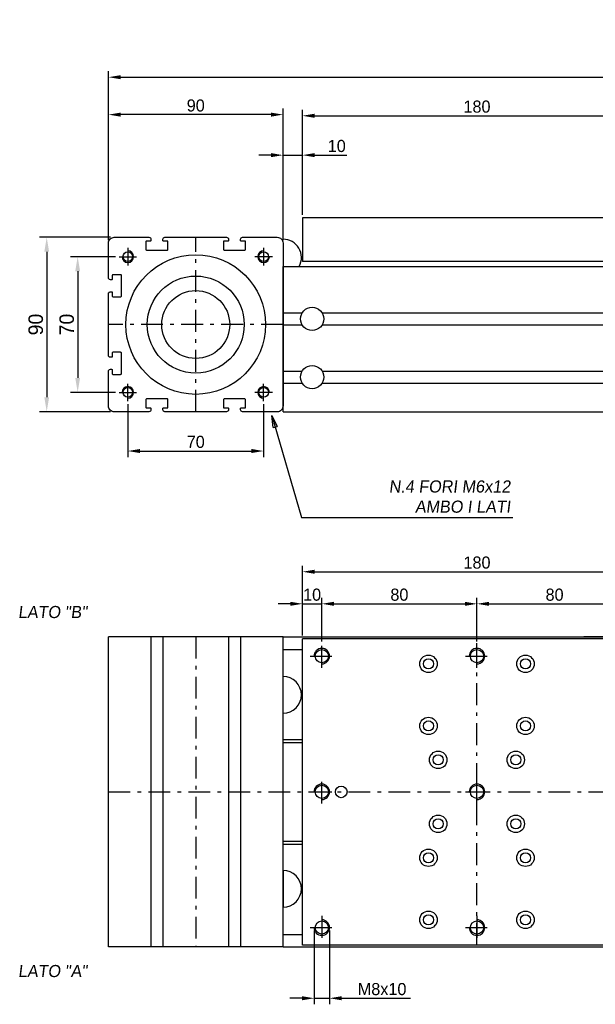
# Model space of a CAD drawing. Extents: x -267 to 1100, y 402 to 910.
# Tile 3 of 5: x 28 to 325, y 402 to 910. Entities that reach past the tile are written whole.
import ezdxf

# ---------------------------------------------------------------- set-up
doc = ezdxf.new("R2010")
doc.units = 0
doc.header["$LTSCALE"] = 1.875
doc.linetypes.add('PL2', pattern=[11, 6, -2, 1, -2])
doc.linetypes.add('TR2', pattern=[5, 3, -2])
doc.layers.get('0').update_dxf_attribs({"linetype": 'CONTINUOUS'})
doc.layers.get('DEFPOINTS').update_dxf_attribs({"linetype": 'CONTINUOUS'})
for name, color, linetype in [('ARANCIO', 30, 'CONTINUOUS'), ('ASSI', 241, 'PL2'), ('QUOTE', 60, 'CONTINUOUS'), ('TRATTEGGI', 1, 'TR2')]:
    doc.layers.add(name, color=color, linetype=linetype)
doc.styles.add('25TXT', font='txt', dxfattribs={"oblique": 7, "height": 6.25})
doc.dimstyles.get("Standard").update_dxf_attribs({"dimtxt": 0.18, "dimasz": 0.18, "dimexe": 0.18, "dimexo": 0.0625, "dimgap": 0.09, "dimtad": 0, "dimtih": 1, "dimtoh": 1, "dimdec": 4, "dimzin": 0, "dimdsep": 46, "dimtxsty": 'STANDARD', "dimcen": 0.09, "dimadec": 0, "dimazin": 0, "dimtfac": 1, "dimtdec": 4, "dimtofl": 0, "dimtmove": 0, "dimatfit": 3, "dimfxl": 1, "dimtolj": 1, "dimtzin": 0, "dimarcsym": 0})
doc.dimstyles.new('STANDARD$7', dxfattribs={"dimtxt": 2.5, "dimasz": 2.4, "dimexe": 0.7, "dimexo": 1.5, "dimgap": 2, "dimtad": 1, "dimdsep": 46, "dimtxsty": '25TXT', "dimblk1": 'CLOSED', "dimblk2": 'CLOSED', "dimsah": 1, "dimcen": 0, "dimadec": 0, "dimazin": 0, "dimtfac": 1, "dimtdec": 4, "dimtmove": 0, "dimatfit": 3, "dimldrblk": 'CLOSED', "dimfxl": 1, "dimtolj": 1, "dimtzin": 0, "dimarcsym": 0})

# ---------------------------------------------------------------- blocks, each defined once
blk = doc.blocks.new('*D10')
at = {"color": 0, "linetype": 'ByBlock', "transparency": 16777216}
for p, q in [((174.12, 808.86), (174.12, 863.12)), ((180.37, 859.99), (347.87, 859.99)), ((354.12, 808.86), (354.12, 863.12))]:
    blk.add_line(p, q, dxfattribs=at)
for points in [[(180.37, 861.04), (180.37, 858.95), (174.12, 859.99)], [(347.87, 861.04), (347.87, 858.95), (354.12, 859.99)]]:
    blk.add_solid(points, dxfattribs=at)
at = {"layer": 'DEFPOINTS', "color": 0, "linetype": 'ByBlock', "transparency": 16777216}
for p in [(354.12, 859.99), (174.12, 807.3), (354.12, 807.3)]:
    blk.add_point(p, dxfattribs=at)
at = {"color": 0, "linetype": 'ByBlock', "transparency": 16777216, "insert": (264.12, 864.68), "char_height": 6.25, "attachment_point": 5}
blk.add_mtext('\\A1;180', dxfattribs=at)
blk = doc.blocks.new('*D13')
at = {"color": 0, "linetype": 'ByBlock', "transparency": 16777216}
for p, q in [((157.87, 839.68), (151.62, 839.68)), ((164.12, 806.88), (164.12, 842.81)), ((164.12, 839.68), (174.12, 839.68)), ((174.12, 808.86), (174.12, 842.81)), ((180.37, 839.68), (197.03, 839.68))]:
    blk.add_line(p, q, dxfattribs=at)
for points in [[(157.87, 840.73), (157.87, 838.64), (164.12, 839.68)], [(180.37, 840.73), (180.37, 838.64), (174.12, 839.68)]]:
    blk.add_solid(points, dxfattribs=at)
at = {"layer": 'DEFPOINTS', "color": 0, "linetype": 'ByBlock', "transparency": 16777216}
for p in [(164.12, 839.68), (164.12, 805.32), (174.12, 807.3)]:
    blk.add_point(p, dxfattribs=at)
at = {"color": 0, "linetype": 'ByBlock', "transparency": 16777216, "insert": (191.82, 844.37), "char_height": 6.25, "attachment_point": 5}
blk.add_mtext('\\A1;10', dxfattribs=at)
blk = doc.blocks.new('*D14')
at = {"color": 0, "linetype": 'ByBlock', "transparency": 16777216}
for p, q in [((74.12, 795.88), (74.12, 863.7)), ((164.12, 795.88), (164.12, 863.7)), ((157.87, 860.58), (80.37, 860.58))]:
    blk.add_line(p, q, dxfattribs=at)
for points in [[(80.37, 861.62), (80.37, 859.53), (74.12, 860.58)], [(157.87, 861.62), (157.87, 859.53), (164.12, 860.58)]]:
    blk.add_solid(points, dxfattribs=at)
at = {"layer": 'DEFPOINTS', "color": 0, "linetype": 'ByBlock', "transparency": 16777216}
for p in [(74.12, 860.58), (74.12, 794.32), (164.12, 794.32)]:
    blk.add_point(p, dxfattribs=at)
at = {"color": 0, "linetype": 'ByBlock', "transparency": 16777216, "insert": (119.12, 865.26), "char_height": 6.25, "attachment_point": 5}
blk.add_mtext('\\A1;90', dxfattribs=at)
blk = doc.blocks.new('*D15')
at = {"color": 0, "linetype": 'ByBlock', "transparency": 16777216}
for p, q in [((74.12, 795.88), (74.12, 883)), ((80.37, 879.88), (827.87, 879.88)), ((834.12, 795.88), (834.12, 883))]:
    blk.add_line(p, q, dxfattribs=at)
for points in [[(80.37, 880.92), (80.37, 878.84), (74.12, 879.88)], [(827.87, 880.92), (827.87, 878.84), (834.12, 879.88)]]:
    blk.add_solid(points, dxfattribs=at)
at = {"layer": 'DEFPOINTS', "color": 0, "linetype": 'ByBlock', "transparency": 16777216}
for p in [(834.12, 879.88), (74.12, 794.32), (834.12, 794.32)]:
    blk.add_point(p, dxfattribs=at)
at = {"color": 0, "linetype": 'ByBlock', "transparency": 16777216, "insert": (454.12, 884.57), "char_height": 6.25, "attachment_point": 5}
blk.add_mtext('\\A1;Lt. = CORSA + 380', dxfattribs=at)
blk = doc.blocks.new('*D17')
at = {"color": 0, "linetype": 'ByBlock', "transparency": 16777216}
for p, q in [((174.12, 591.87), (174.12, 627.94)), ((180.37, 624.82), (347.87, 624.82)), ((354.12, 591.87), (354.12, 627.94))]:
    blk.add_line(p, q, dxfattribs=at)
for points in [[(180.37, 625.86), (180.37, 623.78), (174.12, 624.82)], [(347.87, 625.86), (347.87, 623.78), (354.12, 624.82)]]:
    blk.add_solid(points, dxfattribs=at)
at = {"layer": 'DEFPOINTS', "color": 0, "linetype": 'ByBlock', "transparency": 16777216}
for p in [(354.12, 624.82), (174.12, 590.3), (354.12, 590.3)]:
    blk.add_point(p, dxfattribs=at)
at = {"color": 0, "linetype": 'ByBlock', "transparency": 16777216, "insert": (264.12, 629.51), "char_height": 6.25, "attachment_point": 5}
blk.add_mtext('\\A1;180', dxfattribs=at)
blk = doc.blocks.new('*D18')
at = {"color": 0, "linetype": 'ByBlock', "transparency": 16777216}
for p, q in [((184.12, 588.87), (184.12, 611.4)), ((264.12, 588.87), (264.12, 611.4)), ((190.37, 608.28), (257.87, 608.28))]:
    blk.add_line(p, q, dxfattribs=at)
for points in [[(190.37, 609.32), (190.37, 607.24), (184.12, 608.28)], [(257.87, 609.32), (257.87, 607.24), (264.12, 608.28)]]:
    blk.add_solid(points, dxfattribs=at)
at = {"layer": 'DEFPOINTS', "color": 0, "linetype": 'ByBlock', "transparency": 16777216}
for p in [(264.12, 608.28), (184.12, 587.3), (264.12, 587.3)]:
    blk.add_point(p, dxfattribs=at)
at = {"color": 0, "linetype": 'ByBlock', "transparency": 16777216, "insert": (224.12, 612.96), "char_height": 6.25, "attachment_point": 5}
blk.add_mtext('\\A1;80', dxfattribs=at)
blk = doc.blocks.new('*D19')
at = {"color": 0, "linetype": 'ByBlock', "transparency": 16777216}
for p, q in [((174.12, 591.87), (174.12, 611.4)), ((184.12, 588.87), (184.12, 611.4)), ((167.87, 608.28), (161.62, 608.28)), ((174.12, 608.28), (184.12, 608.28)), ((190.37, 608.28), (196.62, 608.28))]:
    blk.add_line(p, q, dxfattribs=at)
for points in [[(167.87, 609.32), (167.87, 607.24), (174.12, 608.28)], [(190.37, 609.32), (190.37, 607.24), (184.12, 608.28)]]:
    blk.add_solid(points, dxfattribs=at)
at = {"layer": 'DEFPOINTS', "color": 0, "linetype": 'ByBlock', "transparency": 16777216}
for p in [(184.12, 608.28), (174.12, 590.3), (184.12, 587.3)]:
    blk.add_point(p, dxfattribs=at)
at = {"color": 0, "linetype": 'ByBlock', "transparency": 16777216, "insert": (179.12, 612.96), "char_height": 6.25, "attachment_point": 5}
blk.add_mtext('\\A1;10', dxfattribs=at)
blk = doc.blocks.new('*D20')
at = {"color": 0, "linetype": 'ByBlock', "transparency": 16777216}
for p, q in [((264.12, 588.87), (264.12, 611.4)), ((344.12, 588.87), (344.12, 611.4)), ((270.37, 608.28), (337.87, 608.28))]:
    blk.add_line(p, q, dxfattribs=at)
for points in [[(270.37, 609.32), (270.37, 607.24), (264.12, 608.28)], [(337.87, 609.32), (337.87, 607.24), (344.12, 608.28)]]:
    blk.add_solid(points, dxfattribs=at)
at = {"layer": 'DEFPOINTS', "color": 0, "linetype": 'ByBlock', "transparency": 16777216}
for p in [(344.12, 608.28), (264.12, 587.3), (344.12, 587.3)]:
    blk.add_point(p, dxfattribs=at)
at = {"color": 0, "linetype": 'ByBlock', "transparency": 16777216, "insert": (304.12, 612.96), "char_height": 6.25, "attachment_point": 5}
blk.add_mtext('\\A1;80', dxfattribs=at)
blk = doc.blocks.new('*D55')
at = {"color": 0, "linetype": 'ByBlock', "transparency": 16777216}
for p, q in [((75.24, 797.32), (38.55, 797.32)), ((42.3, 789.82), (42.3, 714.82)), ((75.24, 707.32), (38.55, 707.32))]:
    blk.add_line(p, q, dxfattribs=at)
for points in [[(41.05, 789.82), (43.55, 789.82), (42.3, 797.32)], [(41.05, 714.82), (43.55, 714.82), (42.3, 707.32)]]:
    blk.add_solid(points, dxfattribs=at)
at = {"layer": 'DEFPOINTS', "color": 0, "linetype": 'ByBlock', "transparency": 16777216}
for p in [(77.12, 797.32), (42.3, 707.32), (77.12, 707.32)]:
    blk.add_point(p, dxfattribs=at)
at = {"color": 0, "linetype": 'ByBlock', "transparency": 16777216, "insert": (36.67, 752.32), "char_height": 7.5, "attachment_point": 5, "rotation": 90}
blk.add_mtext('\\A1;90', dxfattribs=at)
blk = doc.blocks.new('*D56')
at = {"color": 0, "linetype": 'ByBlock', "transparency": 16777216}
for p, q in [((77.74, 787.32), (54.51, 787.32)), ((58.26, 779.82), (58.26, 724.82)), ((77.74, 717.32), (54.51, 717.32))]:
    blk.add_line(p, q, dxfattribs=at)
for points in [[(57.01, 779.82), (59.51, 779.82), (58.26, 787.32)], [(57.01, 724.82), (59.51, 724.82), (58.26, 717.32)]]:
    blk.add_solid(points, dxfattribs=at)
at = {"layer": 'DEFPOINTS', "color": 0, "linetype": 'ByBlock', "transparency": 16777216}
for p in [(79.62, 787.32), (58.26, 717.32), (79.62, 717.32)]:
    blk.add_point(p, dxfattribs=at)
at = {"color": 0, "linetype": 'ByBlock', "transparency": 16777216, "insert": (52.64, 752.32), "char_height": 7.5, "attachment_point": 5, "rotation": 90}
blk.add_mtext('\\A1;70', dxfattribs=at)
blk = doc.blocks.new('*D57')
at = {"color": 0, "linetype": 'ByBlock', "transparency": 16777216}
for p, q in [((84.12, 711.26), (84.12, 683.96)), ((154.12, 711.26), (154.12, 683.96)), ((90.37, 687.08), (147.87, 687.08))]:
    blk.add_line(p, q, dxfattribs=at)
for points in [[(90.37, 688.13), (90.37, 686.04), (84.12, 687.08)], [(147.87, 688.13), (147.87, 686.04), (154.12, 687.08)]]:
    blk.add_solid(points, dxfattribs=at)
at = {"layer": 'DEFPOINTS', "color": 0, "linetype": 'ByBlock', "transparency": 16777216}
for p in [(84.12, 712.82), (154.12, 712.82), (154.12, 687.08)]:
    blk.add_point(p, dxfattribs=at)
at = {"color": 0, "linetype": 'ByBlock', "transparency": 16777216, "insert": (119.12, 691.77), "char_height": 6.25, "attachment_point": 5}
blk.add_mtext('\\A1;70', dxfattribs=at)
blk = doc.blocks.new('_CLOSED')
at = {"color": 0, "linetype": 'ByBlock'}
for p, q in [((-1, 0.167), (0, 0)), ((-1, 0.167), (-1, -0.167)), ((0, 0), (-1, -0.167))]:
    blk.add_line(p, q, dxfattribs=at)
blk = doc.blocks.new('*D63')
at = {"color": 0, "linetype": 'ByBlock', "transparency": 16777216}
for p, q in [((180.12, 439.74), (180.12, 401.72)), ((188.12, 439.74), (188.12, 401.72)), ((173.87, 404.85), (167.62, 404.85)), ((180.12, 404.85), (188.12, 404.85)), ((194.37, 404.85), (229.78, 404.85))]:
    blk.add_line(p, q, dxfattribs=at)
for points in [[(173.87, 405.89), (173.87, 403.81), (180.12, 404.85)], [(194.37, 405.89), (194.37, 403.81), (188.12, 404.85)]]:
    blk.add_solid(points, dxfattribs=at)
at = {"layer": 'DEFPOINTS', "color": 0, "linetype": 'ByBlock', "transparency": 16777216}
for p in [(180.12, 441.3), (188.12, 441.3), (188.12, 404.85)]:
    blk.add_point(p, dxfattribs=at)
at = {"color": 0, "linetype": 'ByBlock', "transparency": 16777216, "insert": (215.2, 409.54), "char_height": 6.25, "attachment_point": 5}
blk.add_mtext('\\A1;M8x10', dxfattribs=at)

msp = doc.modelspace()

# ---------------------------------------------------------------- linework, layer by layer
at = {"color": 0}
for p, q in [((164.12, 782.32), (744.12, 782.32)), ((164.12, 707.32), (164.12, 782.32)), ((164.12, 707.32), (164.12, 782.32)), ((164.12, 758.32), (173.98, 758.32)), ((184.25, 758.32), (693.92, 758.32)), ((164.12, 752.12), (173.98, 752.12)), ((184.25, 752.12), (694.04, 752.12)), ((164.12, 728.32), (173.98, 728.32)), ((184.25, 728.32), (693.92, 728.32)), ((164.12, 722.12), (173.98, 722.12)), ((184.25, 722.12), (694.04, 722.12)), ((164.12, 707.32), (744.12, 707.32)), ((74.12, 431.3), (74.12, 591.3)), ((164.12, 591.3), (74.12, 591.3)), ((96.02, 591.3), (96.02, 431.3)), ((102.22, 591.3), (102.22, 431.3)), ((136.02, 591.3), (136.02, 431.3)), ((142.22, 591.3), (142.22, 431.3)), ((164.12, 591.3), (744.12, 591.3)), ((164.12, 431.3), (164.12, 591.3)), ((164.12, 431.3), (164.12, 591.3)), ((174.12, 432.3), (174.12, 590.3)), ((354.12, 590.3), (174.12, 590.3)), ((319.12, 590.3), (209.12, 590.3)), ((164.12, 584.8), (174.12, 584.8)), ((164.12, 538.3), (174.12, 538.3)), ((164.12, 536.8), (174.12, 536.8)), ((164.12, 485.8), (174.12, 485.8)), ((164.12, 484.3), (174.12, 484.3)), ((164.12, 437.8), (174.12, 437.8)), ((354.12, 432.3), (174.12, 432.3)), ((164.12, 431.3), (74.12, 431.3)), ((164.12, 431.3), (744.12, 431.3))]:
    msp.add_line(p, q, dxfattribs=at)
msp.add_lwpolyline([(95.72, 709.32, -0.414214), (96.02, 709.02), (96.02, 708.32, -0.414214), (95.02, 707.32), (77.12, 707.32, -0.414214), (74.12, 710.32), (74.12, 728.22, -0.414214), (75.12, 729.22), (75.82, 729.22, -0.414214), (76.12, 728.92), (76.12, 726.92, 0.414214), (76.42, 726.62), (80.32, 726.62, 0.414214), (80.82, 727.12), (80.82, 737.52, 0.414214), (80.32, 738.02), (76.42, 738.02, 0.414214), (76.12, 737.72), (76.12, 735.72, -0.414214), (75.82, 735.42), (75.12, 735.42, -0.414214), (74.12, 736.42), (74.12, 768.22, -0.414214), (75.12, 769.22), (75.82, 769.22, -0.414214), (76.12, 768.92), (76.12, 766.92, 0.414214), (76.42, 766.62), (80.32, 766.62, 0.414214), (80.82, 767.12), (80.82, 777.52, 0.414214), (80.32, 778.02), (76.42, 778.02, 0.414214), (76.12, 777.72), (76.12, 775.72, -0.414214), (75.82, 775.42), (75.12, 775.42, -0.414214), (74.12, 776.42), (74.12, 794.32, -0.414214), (77.12, 797.32), (95.02, 797.32, -0.414214), (96.02, 796.32), (96.02, 795.62, -0.414214), (95.72, 795.32), (93.72, 795.32, 0.414214), (93.42, 795.02), (93.42, 791.12, 0.414214), (93.92, 790.62), (104.32, 790.62, 0.414214), (104.82, 791.12), (104.82, 795.02, 0.414214), (104.52, 795.32), (102.52, 795.32, -0.414214), (102.22, 795.62), (102.22, 796.32, -0.414214), (103.22, 797.32), (135.02, 797.32, -0.414214), (136.02, 796.32), (136.02, 795.62, -0.414214), (135.72, 795.32), (133.72, 795.32, 0.414214), (133.42, 795.02), (133.42, 791.12, 0.414214), (133.92, 790.62), (144.32, 790.62, 0.414214), (144.82, 791.12), (144.82, 795.02, 0.414214), (144.52, 795.32), (142.52, 795.32, -0.414214), (142.22, 795.62), (142.22, 796.32, -0.414214), (143.22, 797.32), (161.12, 797.32, -0.414214), (164.12, 794.32), (164.12, 710.32, -0.414214), (161.12, 707.32), (143.22, 707.32, -0.414214), (142.22, 708.32), (142.22, 709.02, -0.414214), (142.52, 709.32), (144.52, 709.32, 0.414214), (144.82, 709.62), (144.82, 713.52, 0.414214), (144.32, 714.02), (133.92, 714.02, 0.414214), (133.42, 713.52), (133.42, 709.62, 0.414214), (133.72, 709.32), (135.72, 709.32, -0.414214), (136.02, 709.02), (136.02, 708.32, -0.414214), (135.02, 707.32), (103.22, 707.32, -0.414214), (102.22, 708.32), (102.22, 709.02, -0.414214), (102.52, 709.32), (104.52, 709.32, 0.414214), (104.82, 709.62), (104.82, 713.52, 0.414214), (104.32, 714.02), (93.92, 714.02, 0.414214), (93.42, 713.52), (93.42, 709.62, 0.414214), (93.72, 709.32)], format="xyb", close=True, dxfattribs=at)
for centre, radius in [((84.12, 787.32), 2.5), ((119.12, 752.32), 36), ((154.12, 787.32), 2.5), ((119.12, 752.32), 25), ((119.12, 752.32), 17.5), ((179.12, 755.22), 6), ((179.12, 725.22), 6), ((84.12, 717.32), 2.5), ((154.12, 717.32), 2.5), ((184.12, 581.3), 3.4), ((264.12, 581.3), 3.4), ((184.12, 511.3), 3.4), ((264.12, 511.3), 3.4), ((184.12, 441.3), 3.4), ((264.12, 441.3), 3.4)]:
    msp.add_circle(centre, radius, dxfattribs=at)
at = {"layer": 'ARANCIO', "color": 0}
for p, q in [((174.12, 807.3), (174.12, 784.82)), ((354.12, 807.3), (174.12, 807.3)), ((354.12, 784.82), (174.12, 784.82))]:
    msp.add_line(p, q, dxfattribs=at)
for centre, radius in [((239.12, 577.31), 4.5), ((239.12, 577.31), 2.6), ((289.12, 577.31), 4.5), ((289.12, 577.31), 2.6), ((239.12, 545.31), 4.5), ((289.12, 545.31), 4.5), ((239.12, 545.31), 2.6), ((289.12, 545.31), 2.6), ((244.12, 527.81), 4.5), ((244.12, 527.81), 2.6), ((284.12, 527.81), 4.5), ((284.12, 527.81), 2.6), ((194.12, 511.3), 3), ((244.12, 494.8), 4.5), ((284.12, 494.8), 4.5), ((244.12, 494.8), 2.6), ((284.12, 494.8), 2.6), ((239.12, 477.3), 4.5), ((239.12, 477.3), 2.6), ((289.12, 477.3), 4.5), ((289.12, 477.3), 2.6), ((239.12, 445.3), 4.5), ((239.12, 445.3), 2.6), ((289.12, 445.3), 4.5), ((289.12, 445.3), 2.6)]:
    msp.add_circle(centre, radius, dxfattribs=at)
at = {"layer": 'ASSI', "color": 0}
for p, q in [((119.12, 707.32), (119.12, 797.32)), ((79.62, 787.32), (88.62, 787.32)), ((84.12, 791.82), (84.12, 782.82)), ((158.62, 787.32), (149.62, 787.32)), ((154.12, 791.82), (154.12, 782.82)), ((164.12, 752.32), (74.12, 752.32)), ((84.12, 712.82), (84.12, 721.82)), ((154.12, 712.82), (154.12, 721.82)), ((79.62, 717.32), (88.62, 717.32)), ((158.62, 717.32), (149.62, 717.32)), ((119.12, 591.3), (119.12, 431.3)), ((264.12, 432.3), (264.12, 590.3)), ((184.12, 575.3), (184.12, 587.3)), ((264.12, 575.3), (264.12, 587.3)), ((178.12, 581.3), (190.12, 581.3)), ((258.12, 581.3), (270.12, 581.3)), ((184.12, 505.3), (184.12, 517.3)), ((264.12, 505.3), (264.12, 517.3)), ((74.12, 511.3), (834.12, 511.3)), ((178.12, 511.3), (190.12, 511.3)), ((258.12, 511.3), (270.12, 511.3)), ((184.12, 447.3), (184.12, 435.3)), ((264.12, 447.3), (264.12, 435.3)), ((178.12, 441.3), (190.12, 441.3)), ((258.12, 441.3), (270.12, 441.3))]:
    msp.add_line(p, q, dxfattribs=at)
at = {"layer": 'QUOTE', "color": 0}
msp.add_line((704.12, 591.3), (319.12, 591.3), dxfattribs=at)
at = {"layer": 'QUOTE', "color": 0, "linetype": 'Continuous'}
for p, q in [((164.12, 551.81), (164.12, 570.81)), ((164.12, 470.8), (164.12, 451.8))]:
    msp.add_line(p, q, dxfattribs=at)
for centre, start in [((164.12, 786.83), 331.6685), ((164.12, 561.31), 270), ((164.12, 461.3), 270)]:
    msp.add_arc(centre, 9.5, start, 90, dxfattribs=at)
at = {"layer": 'TRATTEGGI', "color": 0, "linetype": 'Continuous'}
for centre, radius, start, end in [((84.12, 787.32), 3, 180, 90), ((154.12, 787.32), 3, 90, 0), ((84.12, 717.32), 3, 270, 180), ((154.12, 717.32), 3, 0, 270), ((184.12, 581.3), 4, 270, 180), ((264.12, 581.3), 4, 270, 180), ((184.12, 511.3), 4, 270, 180), ((264.12, 511.3), 4, 270, 180), ((184.12, 441.3), 4, 180, 90), ((264.12, 441.3), 4, 180, 90)]:
    msp.add_arc(centre, radius, start, end, dxfattribs=at)

# ---------------------------------------------------------------- texts
at = {"color": 0, "style": '25TXT', "oblique": 7}
for s, p in [('LATO "B"', (27.51, 600.93)), ('LATO "A"', (27.51, 415.76))]:
    msp.add_text(s, height=6.25, dxfattribs=at).set_placement(p)
at = {"layer": 'QUOTE', "color": 0, "insert": (281.4, 663.56), "char_height": 6.25, "attachment_point": 6, "style": '25TXT'}
msp.add_mtext('N.4 FORI M6x12\\PAMBO I LATI', dxfattribs=at)

# ---------------------------------------------------------------- dimensions: what is measured, and where the dimension line sits
at = {"layer": 'QUOTE', "color": 0}
for base, p1, p2, text, picture, middle in [((834.12, 879.88), (74.12, 794.32), (834.12, 794.32), 'Lt. = CORSA + 380', '*D15', (454.12, 884.57)), ((188.12, 404.85), (180.12, 441.3), (188.12, 441.3), 'M<>x10', '*D63', (215.2, 409.54))]:
    dim = msp.add_linear_dim(base=base, p1=p1, p2=p2, text=text, dimstyle='STANDARD', override={"dimscale": 2.5, "dimtxt": 2.5, "dimasz": 2.5, "dimexe": 1.25, "dimexo": 0.625, "dimgap": 0.625, "dimtad": 1, "dimtih": 0, "dimtoh": 0, "dimdec": 1, "dimzin": 8, "dimlunit": 6, "dimcen": 2.5, "dimtofl": 1}, dxfattribs=at)
    dim.commit()
    dim.dimension.update_dxf_attribs({"geometry": picture, "text_midpoint": middle})
for base, p1, p2, picture, middle in [((74.12, 860.58), (164.12, 794.32), (74.12, 794.32), '*D14', (119.12, 865.26)), ((354.12, 859.99), (174.12, 807.3), (354.12, 807.3), '*D10', (264.12, 864.68)), ((154.12, 687.08), (84.12, 712.82), (154.12, 712.82), '*D57', (119.12, 691.77)), ((354.12, 624.82), (174.12, 590.3), (354.12, 590.3), '*D17', (264.12, 629.51)), ((264.12, 608.28), (184.12, 587.3), (264.12, 587.3), '*D18', (224.12, 612.96)), ((344.12, 608.28), (264.12, 587.3), (344.12, 587.3), '*D20', (304.12, 612.96))]:
    dim = msp.add_linear_dim(base=base, p1=p1, p2=p2, dimstyle='STANDARD', override={"dimscale": 2.5, "dimtxt": 2.5, "dimasz": 2.5, "dimexe": 1.25, "dimexo": 0.625, "dimgap": 0.625, "dimtad": 1, "dimtih": 0, "dimtoh": 0, "dimdec": 1, "dimzin": 8, "dimlunit": 6, "dimcen": 2.5, "dimtofl": 1}, dxfattribs=at)
    dim.commit()
    dim.dimension.update_dxf_attribs({"geometry": picture, "text_midpoint": middle})
for base, p1, p2, picture, middle in [((164.12, 839.68), (174.12, 807.3), (164.12, 805.32), '*D13', (191.82, 839.68)), ((184.12, 608.28), (174.12, 590.3), (184.12, 587.3), '*D19', (179.12, 608.28))]:
    dim = msp.add_linear_dim(base=base, p1=p1, p2=p2, dimstyle='STANDARD', override={"dimscale": 2.5, "dimtxt": 2.5, "dimasz": 2.5, "dimexe": 1.25, "dimexo": 0.625, "dimgap": 0.625, "dimtad": 1, "dimtih": 0, "dimtoh": 0, "dimdec": 1, "dimzin": 8, "dimlunit": 6, "dimcen": 2.5, "dimtofl": 1}, dxfattribs=at)
    dim.commit()
    dim.dimension.update_dxf_attribs({"geometry": picture, "text_midpoint": middle, "dimtype": 160})
for base, p1, p2, picture, middle in [((42.3, 707.32), (77.12, 797.32), (77.12, 707.32), '*D55', (36.67, 752.32)), ((58.26, 717.32), (79.62, 787.32), (79.62, 717.32), '*D56', (52.64, 752.32))]:
    dim = msp.add_linear_dim(base=base, p1=p1, p2=p2, angle=90, dimstyle='STANDARD', override={"dimscale": 3, "dimtxt": 2.5, "dimasz": 2.5, "dimexe": 1.25, "dimexo": 0.625, "dimgap": 0.625, "dimtad": 1, "dimtih": 0, "dimtoh": 0, "dimdec": 1, "dimzin": 8, "dimlunit": 6, "dimcen": 2.5, "dimtofl": 1}, dxfattribs=at)
    dim.commit()
    dim.dimension.update_dxf_attribs({"geometry": picture, "text_midpoint": middle})

# ---------------------------------------------------------------- leaders
msp.add_leader([(158.36, 705.48), (173.66, 652.81), (282.64, 652.81)], dimstyle='STANDARD$7', override={"dimscale": 2.5, "dimtxt": 2.5, "dimasz": 2.5, "dimexe": 1.25, "dimexo": 0.625, "dimgap": 0.625, "dimtad": 1, "dimtih": 0, "dimtoh": 0, "dimdec": 1, "dimzin": 8, "dimcen": 2.5, "dimtofl": 1}, dxfattribs=at)

doc.saveas('drawing.dxf')
